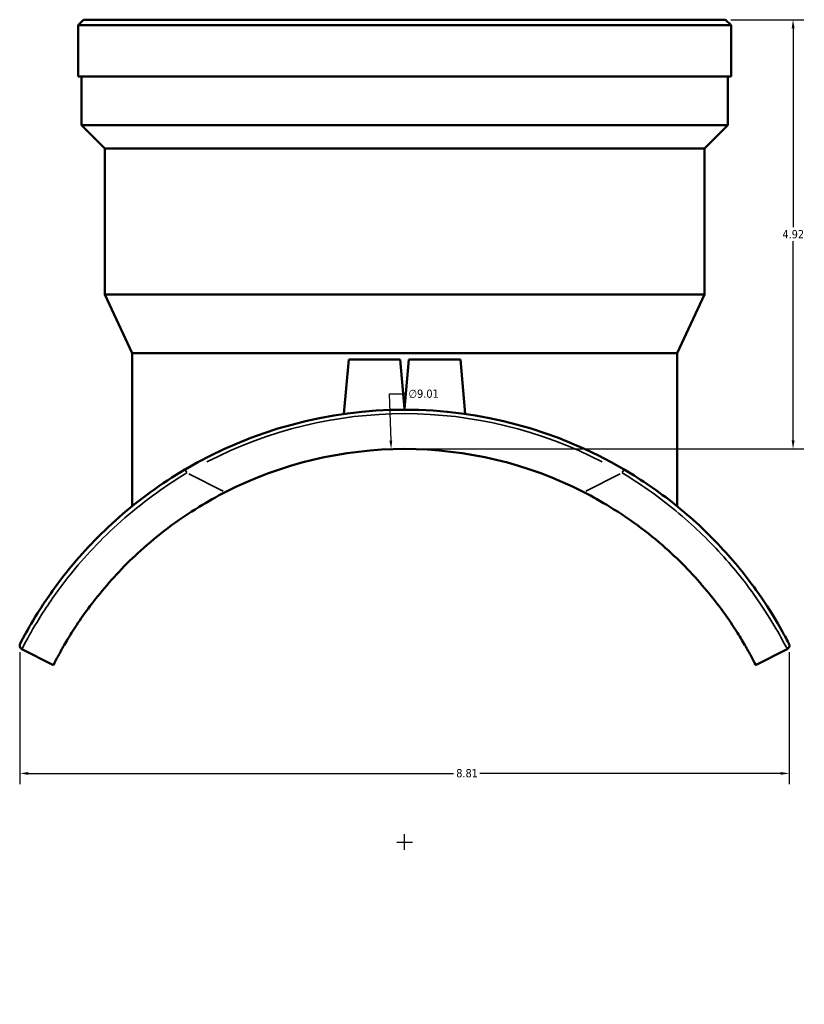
# Model space of a CAD drawing. Header units: inches. Extents: x -6.9 to 51.6, y -5.9 to 38.
# Tile 4 of 10: x 14.3 to 23.3, y 5.9 to 17.1. Entities that reach past the tile are written whole.
import ezdxf

# ---------------------------------------------------------------- set-up
doc = ezdxf.new("R2010")
doc.units = ezdxf.units.IN
doc.header["$MEASUREMENT"] = 0
for name, color, linetype, lineweight in [('Dimension (ANSI)', 7, 'Continuous', 25), ('Visible (ANSI)', 7, 'Continuous', 50), ('Visible Narrow (ANSI)', 7, 'Continuous', 35)]:
    doc.layers.add(name, color=color, linetype=linetype, lineweight=lineweight)
doc.styles.add('Note Text (ANSI)', font='tahoma.ttf')
doc.dimstyles.new('Default (ANSI)', dxfattribs={"dimtxt": 0.094488, "dimasz": 0.098425, "dimexe": 0.125, "dimexo": 0.0625, "dimgap": 0.031496, "dimtad": 0, "dimtih": 1, "dimtoh": 1, "dimrnd": 1e-08, "dimzin": 4, "dimdsep": 46, "dimtxsty": 'Note Text (ANSI)', "dimcen": 0.09, "dimdle": 0.393701, "dimclrd": 256, "dimclre": 256, "dimclrt": 5, "dimadec": 0, "dimazin": 1, "dimtfac": 1, "dimtofl": 0, "dimtmove": 0, "dimatfit": 3, "dimfxl": 1, "dimtolj": 1, "dimtzin": 4, "dimlwd": -1, "dimlwe": -1, "dimarcsym": 0})

# ---------------------------------------------------------------- blocks, each defined once
blk = doc.blocks.new('*D9')
at = {"layer": 'Defpoints', "color": 0, "transparency": 16777216}
for p in [(18.539, 12.222), (18.846, 3.215)]:
    blk.add_point(p, dxfattribs=at)
at = {"layer": 'Dimension (ANSI)', "transparency": 16777216}
for p, q in [((18.707, 12.854), (18.517, 12.854)), ((18.517, 12.854), (18.535, 12.32)), ((18.693, 7.628), (18.693, 7.808)), ((18.603, 7.718), (18.783, 7.718))]:
    blk.add_line(p, q, dxfattribs=at)
blk.add_solid([(18.552, 12.32), (18.519, 12.319), (18.539, 12.222)], dxfattribs=at)
at = {"layer": 'Dimension (ANSI)', "color": 5, "transparency": 16777216, "insert": (18.739, 12.905), "char_height": 0.0945, "attachment_point": 1, "style": 'Note Text (ANSI)'}
blk.add_mtext('\\A1;∅9.01', dxfattribs=at)
blk = doc.blocks.new('*D10')
at = {"layer": 'Defpoints', "color": 0, "transparency": 16777216}
for p in [(22.37, 17.144), (18.693, 12.224), (23.144, 12.224)]:
    blk.add_point(p, dxfattribs=at)
at = {"layer": 'Dimension (ANSI)', "transparency": 16777216}
for p, q in [((22.432, 17.144), (23.269, 17.144)), ((23.144, 17.046), (23.144, 14.765)), ((23.144, 12.323), (23.144, 14.604)), ((18.755, 12.224), (23.269, 12.224))]:
    blk.add_line(p, q, dxfattribs=at)
for points in [[(23.128, 17.046), (23.161, 17.046), (23.144, 17.144)], [(23.128, 12.323), (23.161, 12.323), (23.144, 12.224)]]:
    blk.add_solid(points, dxfattribs=at)
at = {"layer": 'Dimension (ANSI)', "color": 5, "transparency": 16777216, "insert": (23.022, 14.733), "char_height": 0.0945, "attachment_point": 1, "style": 'Note Text (ANSI)'}
blk.add_mtext('\\A1;4.92', dxfattribs=at)
blk = doc.blocks.new('*D12')
at = {"layer": 'Defpoints', "color": 0, "transparency": 16777216}
for p in [(14.285, 9.957), (23.1, 9.957), (23.1, 8.506)]:
    blk.add_point(p, dxfattribs=at)
at = {"layer": 'Dimension (ANSI)', "transparency": 16777216}
for p, q in [((14.285, 9.895), (14.285, 8.381)), ((23.1, 9.895), (23.1, 8.381)), ((14.384, 8.506), (19.254, 8.506)), ((23.001, 8.506), (19.554, 8.506))]:
    blk.add_line(p, q, dxfattribs=at)
for points in [[(14.384, 8.522), (14.384, 8.489), (14.285, 8.506)], [(23.001, 8.522), (23.001, 8.489), (23.1, 8.506)]]:
    blk.add_solid(points, dxfattribs=at)
at = {"layer": 'Dimension (ANSI)', "color": 5, "transparency": 16777216, "insert": (19.285, 8.555), "char_height": 0.0945, "attachment_point": 1, "style": 'Note Text (ANSI)'}
blk.add_mtext('\\A1;8.81', dxfattribs=at)

msp = doc.modelspace()

# ---------------------------------------------------------------- linework, layer by layer
at = {"layer": 'Visible (ANSI)'}
for p, q in [((15.015, 17.144), (14.953, 17.082)), ((22.433, 17.082), (14.953, 17.082)), ((14.953, 16.494), (14.953, 17.082)), ((15.015, 17.144), (22.37, 17.144)), ((22.37, 17.144), (22.433, 17.082)), ((22.433, 16.494), (22.433, 17.082)), ((22.433, 16.494), (14.953, 16.494)), ((14.99, 15.935), (14.99, 16.494)), ((22.395, 15.935), (22.395, 16.494)), ((22.395, 15.935), (14.99, 15.935)), ((15.257, 15.668), (14.99, 15.935)), ((22.128, 15.668), (22.395, 15.935)), ((22.128, 15.668), (15.257, 15.668)), ((15.257, 13.994), (15.257, 15.668)), ((22.128, 13.994), (22.128, 15.668)), ((22.128, 13.994), (15.257, 13.994)), ((15.57, 13.323), (15.257, 13.994)), ((21.815, 13.323), (22.128, 13.994)), ((21.815, 13.323), (15.57, 13.323)), ((15.57, 11.567), (15.57, 13.323)), ((21.815, 11.567), (21.815, 13.323)), ((18.053, 13.248), (17.998, 12.626)), ((18.053, 13.248), (18.643, 13.248)), ((18.643, 13.248), (18.693, 12.685)), ((18.742, 13.248), (18.693, 12.685)), ((18.742, 13.248), (19.332, 13.248)), ((19.332, 13.248), (19.387, 12.626)), ((18.693, 12.675), (18.693, 12.685)), ((14.308, 9.931), (14.67, 9.748)), ((22.715, 9.748), (23.077, 9.931))]:
    msp.add_line(p, q, dxfattribs=at)
for centre, radius, start, end in [((18.693, 7.718), 4.956, 59.4997, 120.5003), ((18.693, 7.718), 4.506, 62.879, 117.121), ((14.328, 9.971), 0.0451, 152.6975, 243.2231), ((23.057, 9.971), 0.0451, 296.7769, 27.3025)]:
    msp.add_arc(centre, radius, start, end, dxfattribs=at)
for points, knots in [([(16.177, 11.989), (16.041, 11.909), (15.909, 11.822), (15.657, 11.639), (15.536, 11.543), (15.308, 11.343), (15.202, 11.24), (15.006, 11.035), (14.918, 10.933), (14.705, 10.669), (14.598, 10.516), (14.437, 10.263), (14.38, 10.163), (14.306, 10.027), (14.288, 9.992), (14.288, 9.992)], [0, 0, 0, 0, 1.1896, 1.1896, 2.3792, 2.3792, 3.580303, 3.580303, 4.781406, 4.781406, 6.812938, 6.812938, 8.787163, 8.787163, 10.774637, 10.774637, 10.774637, 10.774637]), ([(23.097, 9.992), (23.097, 9.992), (23.089, 10.007), (23.05, 10.08), (23.009, 10.158), (22.888, 10.36), (22.813, 10.478), (22.609, 10.762), (22.475, 10.93), (22.16, 11.267), (21.983, 11.434), (21.607, 11.734), (21.412, 11.869), (21.208, 11.989)], [0, 0, 0, 0, 1.288819, 1.288819, 3.254921, 3.254921, 5.04112, 5.04112, 7.056317, 7.056317, 8.989691, 8.989691, 10.774695, 10.774695, 10.774695, 10.774695]), ([(14.67, 9.748), (14.67, 9.748), (14.674, 9.756), (14.691, 9.79), (14.704, 9.816), (14.741, 9.885), (14.765, 9.927), (14.822, 10.026), (14.855, 10.081), (14.93, 10.199), (14.974, 10.265), (15.078, 10.41), (15.137, 10.488), (15.27, 10.65), (15.343, 10.734), (15.5, 10.9), (15.584, 10.982), (15.765, 11.146), (15.869, 11.233), (16.094, 11.402), (16.214, 11.484), (16.437, 11.62), (16.537, 11.677), (16.638, 11.729)], [29.63403, 29.63403, 29.63403, 29.63403, 30.580259, 30.580259, 31.526488, 31.526488, 32.472717, 32.472717, 33.418945, 33.418945, 34.368729, 34.368729, 35.318513, 35.318513, 36.268297, 36.268297, 37.21808, 37.21808, 38.260997, 38.260997, 39.303914, 39.303914, 40.116637, 40.116637, 40.116637, 40.116637]), ([(20.747, 11.729), (20.848, 11.677), (20.948, 11.62), (21.171, 11.484), (21.291, 11.402), (21.516, 11.233), (21.621, 11.146), (21.801, 10.982), (21.885, 10.9), (22.042, 10.734), (22.115, 10.65), (22.248, 10.488), (22.307, 10.41), (22.411, 10.265), (22.455, 10.199), (22.53, 10.081), (22.563, 10.026), (22.62, 9.927), (22.644, 9.885), (22.681, 9.816), (22.694, 9.79), (22.711, 9.756), (22.715, 9.748), (22.715, 9.748)], [19.151983, 19.151983, 19.151983, 19.151983, 19.964705, 19.964705, 21.007622, 21.007622, 22.050539, 22.050539, 23.000323, 23.000323, 23.950107, 23.950107, 24.899891, 24.899891, 25.849674, 25.849674, 26.795903, 26.795903, 27.742132, 27.742132, 28.688361, 28.688361, 29.63459, 29.63459, 29.63459, 29.63459])]:
    msp.add_open_spline(points, degree=3, knots=knots, dxfattribs=at)
at = {"layer": 'Visible Narrow (ANSI)'}
for p, q in [((16.198, 11.953), (16.177, 11.989)), ((21.208, 11.989), (21.187, 11.953)), ((16.616, 11.74), (16.222, 11.939)), ((21.163, 11.939), (20.769, 11.74))]:
    msp.add_line(p, q, dxfattribs=at)
msp.add_arc((18.693, 7.718), 4.911, 62.5497, 117.4503, dxfattribs=at)
for points, knots in [([(14.308, 9.931), (14.308, 9.931), (14.326, 9.967), (14.401, 10.104), (14.458, 10.205), (14.62, 10.459), (14.727, 10.614), (14.94, 10.881), (15.029, 10.984), (15.225, 11.191), (15.332, 11.295), (15.559, 11.497), (15.68, 11.595), (15.932, 11.781), (16.064, 11.869), (16.2, 11.95)], [-10.774637, -10.774637, -10.774637, -10.774637, -8.787163, -8.787163, -6.812938, -6.812938, -4.781406, -4.781406, -3.580303, -3.580303, -2.3792, -2.3792, -1.1896, -1.1896, 0, 0, 0, 0]), ([(21.185, 11.95), (21.389, 11.828), (21.584, 11.691), (21.959, 11.387), (22.137, 11.218), (22.452, 10.878), (22.587, 10.708), (22.791, 10.422), (22.867, 10.302), (22.988, 10.099), (23.03, 10.02), (23.069, 9.946), (23.077, 9.931), (23.077, 9.931)], [-10.774695, -10.774695, -10.774695, -10.774695, -8.989691, -8.989691, -7.056317, -7.056317, -5.04112, -5.04112, -3.254921, -3.254921, -1.288819, -1.288819, 0, 0, 0, 0])]:
    msp.add_open_spline(points, degree=3, knots=knots, dxfattribs=at)

# ---------------------------------------------------------------- dimensions: what is measured, and where the dimension line sits
at = {"layer": 'Dimension (ANSI)'}
for base, p1, p2, angle, override, picture, middle in [((23.144, 12.224), (22.37, 17.144), (18.693, 12.224), 90, {"dimgap": 0.031496, "dimdec": 2, "dimtol": 0, "dimlim": 0, "dimtp": 0, "dimtm": 0, "dimtdec": 2, "dimatfit": 1}, '*D10', (23.144, 14.684)), ((23.0997, 8.5055), (14.2854, 9.9572), (23.0997, 9.9572), 180, {"dimgap": 0.031496, "dimtih": 0, "dimtoh": 0, "dimdec": 2, "dimtol": 0, "dimlim": 0, "dimtp": 0, "dimtm": 0, "dimtdec": 2, "dimatfit": 1}, '*D12', (19.4037, 8.5055))]:
    dim = msp.add_linear_dim(base=base, p1=p1, p2=p2, angle=angle, dimstyle='Default (ANSI)', override=override, dxfattribs=at)
    dim.commit()
    dim.dimension.update_dxf_attribs({"geometry": picture, "text_midpoint": middle, "dimtype": 160})
dim = msp.add_diameter_dim_2p(p1=(18.846, 3.215), p2=(18.539, 12.222), dimstyle='Default (ANSI)', override={"dimgap": 0.031496, "dimdec": 2, "dimlfac": 1, "dimtol": 0, "dimlim": 0, "dimtp": 0, "dimtm": 0, "dimtdec": 2}, dxfattribs=at)
dim.commit()
dim.dimension.update_dxf_attribs({"geometry": '*D9', "text_midpoint": (18.908, 12.854), "dimtype": 163})

doc.saveas('drawing.dxf')
